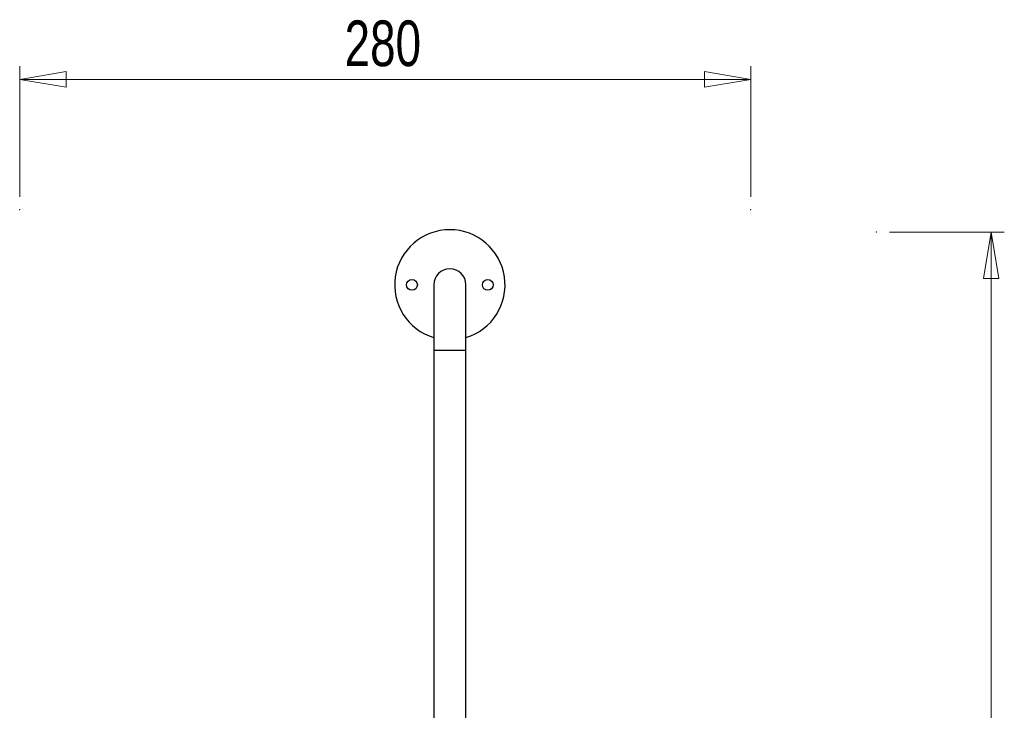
# Model space of a CAD drawing. Header units: millimetres. Extents: x 634 to 798, y 258 to 669.
# Tile 4 of 6: x 638 to 714, y 519 to 572. Entities that reach past the tile are written whole.
import ezdxf

# ---------------------------------------------------------------- set-up
doc = ezdxf.new("R2010")
doc.units = ezdxf.units.MM
doc.header["$PDSIZE"] = -1
doc.styles.add('SLDTEXTSTYLE0', font='TXT', dxfattribs={"width": 0.75})
doc.dimstyles.new('SLDDIMSTYLE0', dxfattribs={"dimtxt": 3.5, "dimasz": 3.556, "dimexe": 0, "dimexo": 0.0625, "dimgap": 0.875, "dimtad": 1, "dimdec": 0, "dimlfac": 5, "dimrnd": 1e-09, "dimzin": 12, "dimdsep": 46, "dimtxsty": 'SLDTEXTSTYLE0', "dimblk1": 'CLOSED', "dimblk2": 'CLOSED', "dimsah": 1, "dimcen": 0.09, "dimadec": 0, "dimazin": 3, "dimtfac": 1, "dimtofl": 0, "dimtmove": 0, "dimatfit": 3, "dimldrblk": 'CLOSED', "dimfxl": 0, "dimfrac": 2, "dimtolj": 1, "dimtzin": 12, "dimarcsym": 0})

# ---------------------------------------------------------------- blocks, each defined once
blk = doc.blocks.new('_Closed')
at = {"color": 0, "linetype": 'ByBlock', "lineweight": -2}
for p, q in [((-1, 0.166667), (0, 0)), ((-1, 0.166667), (-1, -0.166667)), ((0, 0), (-1, -0.166667)), ((0, 0), (-1, 0))]:
    blk.add_line(p, q, dxfattribs=at)
blk = doc.blocks.new('_D')
at = {"color": 7, "linetype": 'Continuous', "lineweight": 0}
for p, q in [((704.709, 555.992), (713.506, 555.992)), ((712.506, 555.992), (712.51, 377.992)), ((704.713, 377.992), (713.51, 377.992))]:
    blk.add_line(p, q, dxfattribs=at)
at = {"color": 7, "linetype": 'Continuous', "lineweight": 18, "xscale": 3.556, "yscale": 3.556}
for p, rotation in [((712.506, 555.992), 90.0011330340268), ((712.51, 377.992), 270.0011330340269)]:
    blk.add_blockref('_Closed', p, dxfattribs=dict(at, rotation=rotation))
at = {"color": 7, "linetype": 'Continuous', "lineweight": 18, "insert": (707.996, 452.209), "char_height": 3.5, "attachment_point": 1, "rotation": 90.00113, "style": 'SLDTEXTSTYLE0'}
blk.add_mtext('890', dxfattribs=at)
blk = doc.blocks.new('_D_1')
at = {"color": 7, "linetype": 'Continuous', "lineweight": 0}
for p, q in [((638.094, 558.701), (638.094, 568.701)), ((694.094, 558.701), (694.094, 568.701)), ((638.094, 567.701), (694.094, 567.701))]:
    blk.add_line(p, q, dxfattribs=at)
at = {"color": 7, "linetype": 'Continuous', "lineweight": 18, "xscale": 3.556, "yscale": 3.556, "rotation": 180.0000000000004}
blk.add_blockref('_Closed', (638.094, 567.701), dxfattribs=at)
at = {"color": 7, "linetype": 'Continuous', "lineweight": 18, "xscale": 3.556, "yscale": 3.556}
blk.add_blockref('_Closed', (694.094, 567.701), dxfattribs=at)
at = {"color": 7, "linetype": 'Continuous', "lineweight": 18, "insert": (662.978, 572.213), "char_height": 3.5, "attachment_point": 1, "style": 'SLDTEXTSTYLE0'}
blk.add_mtext('280', dxfattribs=at)

msp = doc.modelspace()

# ---------------------------------------------------------------- linework, layer by layer
at = {"color": 7, "linetype": 'Continuous', "lineweight": 25}
for p, q in [((669.813, 551.948), (669.813, 546.948)), ((672.273, 546.948), (672.273, 551.948)), ((669.813, 546.948), (669.813, 515.216)), ((672.273, 515.15), (672.273, 546.948))]:
    msp.add_line(p, q, dxfattribs=at)
at = {"color": 8, "linetype": 'Continuous', "lineweight": 25}
msp.add_line((669.813, 546.948), (672.273, 546.948), dxfattribs=at)
at = {"color": 7, "linetype": 'Continuous', "lineweight": 25}
for centre in [(668.139, 551.948), (673.947, 551.948)]:
    msp.add_circle(centre, 0.414, dxfattribs=at)
for radius, start, end in [(4.227, 286.91703, 253.08297), (1.23, 0, 180)]:
    msp.add_arc((671.043, 551.948), radius, start, end, dxfattribs=at)
at = {"color": 7, "linetype": 'Continuous', "lineweight": 0}
for p in [(638.094, 557.701), (694.094, 557.701), (703.709, 555.992)]:
    msp.add_point(p, dxfattribs=at)

# ---------------------------------------------------------------- dimensions: what is measured, and where the dimension line sits
at = {"color": 7, "linetype": 'Continuous', "lineweight": 18}
dim = msp.add_linear_dim(base=(694.094, 567.701), p1=(638.094, 557.701), p2=(694.094, 557.701), dimstyle='SLDDIMSTYLE0', dxfattribs=at)
dim.commit()
dim.dimension.update_dxf_attribs({"geometry": '_D_1', "text_midpoint": (666.857, 567.701), "dimtype": 160})
dim = msp.add_linear_dim(base=(712.51, 377.992), p1=(703.709, 555.992), p2=(703.713, 377.992), angle=270.00113, dimstyle='SLDDIMSTYLE0', dxfattribs=at)
dim.commit()
dim.dimension.update_dxf_attribs({"geometry": '_D', "text_midpoint": (712.508, 456.088), "dimtype": 160})

doc.saveas('drawing.dxf')
